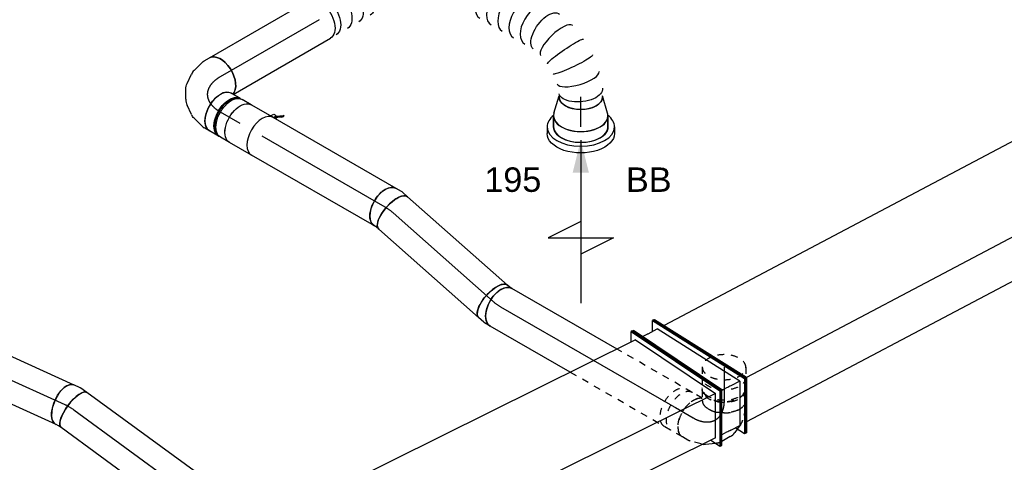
# Model space of a CAD drawing. Extents: x -238422 to 258194, y -34825 to 126331.
# Tile 119 of 239: x -41368 to -37747, y 18723 to 20352. Entities that reach past the tile are written whole.
import ezdxf
from ezdxf.enums import TextEntityAlignment as Align

# ---------------------------------------------------------------- set-up
doc = ezdxf.new("R2010")
doc.units = 0
doc.header["$LTSCALE"] = 50
doc.linetypes.add('CENTER2', pattern=[28.575, 19.05, -3.175, 3.175, -3.175])
doc.linetypes.add('STREEPJES', pattern=[0.1, 0.05, -0.05])
doc.layers.get('0').update_dxf_attribs({"linetype": 'CONTINUOUS'})
for name, color, linetype in [('lMcht retour bestaand_PR', 1, 'CONTINUOUS'), ('lucht retour bestaand', 8, 'CONTINUOUS'), ('WL570---_RETOUR', 112, 'CONTINUOUS'), ('WL570---_RETOUR_HL', 8, 'CONTINUOUS'), ('WL570---_RETOUR_RST', 2, 'CONTINUOUS'), ('WL570---_RETOUR_RST_HL', 1, 'CONTINUOUS'), ('WL570---_TOEVOER', 3, 'CONTINUOUS'), ('WL570---_TOEVOER_RST', 2, 'CONTINUOUS'), ('WL570---_TOEVOER_RST_HL', 1, 'CONTINUOUS'), ('WM570---_RETOUR_PR', 1, 'CONTINUOUS'), ('WM570---_RETOUR_RST_PR', 1, 'CONTINUOUS'), ('WM570---_TOEVOER_PR', 1, 'CONTINUOUS'), ('WM570---_TOEVOER_RST_PR', 1, 'CONTINUOUS')]:
    doc.layers.add(name, color=color, linetype=linetype)
doc.styles.add('BURO-018', font='ARIAL.TTF', dxfattribs={"height": 90})

# ---------------------------------------------------------------- blocks, each defined once
blk = doc.blocks.new('*U507')
at = {"color": 0, "ltscale": 10}
for p, q in [((414.7, 38.4, -3494.4), (414.6, 38.5, -3494.4)), ((480.1, 0.7, -3494.4), (480, 0.7, -3494.4)), ((793.4, -484.5, -3494.4), (793.1, -483.2, -3494.4)), ((793.3, -681.1, -3494.4), (793.6, -679.8, -3494.4))]:
    blk.add_line(p, q, dxfattribs=at)
at = {"color": 0, "ltscale": 10, "extrusion": (-6.93889e-17, -2.4037e-17, -1)}
for centre, major_axis, ratio, start_param, end_param in [((0, 0, -3494.4), (0, 80), 0.57735, 0, 3.141593), ((24, 0, -3494.4), (0, 80), 0.57735, 0, 3.141593), ((72, 0, -3494.4), (0, 80), 0.57735, 0, 3.141593), ((120, 0, -3494.4), (0, 80), 0.57735, 0, 3.141593), ((168.1, 0, -3494.4), (0, 80), 0.57735, 0, 3.141593), ((216.1, 0, -3494.4), (0, 80), 0.57735, 0, 3.141593), ((322.4, -11.6, -3494.4), (22.6, 77), 0.313149, 6.256783, 9.398376), ((482.8, -104.2, -3494.4), (-55.4, -58.1), 0.313149, 0.026402, 3.167995), ((699.6, -455.9, -3494.4), (73.2, 33), 0.496673, 3.191864, 6.333457), ((723.5, -555.1, -3494.4), (80, 6.2), 0.106201, 3.149769, 6.291362), ((723.5, -609.3, -3494.4), (-80, 6.1), 0.107379, 3.133323, 6.274916), ((688.8, -727.6, -3494.4), (69.3, -40), 0.57735, 0, 3.141593), ((699.8, -708.5, -3494.4), (73.2, -32.9), 0.497609, 6.232756, 9.374349)]:
    blk.add_ellipse(centre, major_axis=major_axis, ratio=ratio, start_param=start_param, end_param=end_param, dxfattribs=at)
at = {"color": 0, "ltscale": 10}
for centre, major_axis, ratio, start_param, end_param in [((265.9, 0, -3494.4), (8.1, 79.9), 0.497511, 3.191932, 6.232846), ((265.9, 0, -3494.4), (8.1, 79.9), 0.497511, 6.232846, 6.333525), ((380, -33.9, -3494.4), (-34.7, -72.4), 0.106869, 0.008217, 3.133375), ((434.7, -65.5, -3494.4), (45.3, 66.2), 0.106869, 0.008217, 3.133375), ((521.1, -147.4, -3494.4), (65.1, 47), 0.497511, 0.050339, 3.091253), ((521.1, -147.4, -3494.4), (65.1, 47), 0.497511, 6.232846, 6.333525), ((551.5, -200.1, -3494.4), (-69.3, -40), 0.57735, 3.141593, 6.283185), ((581, -251.1, -3494.4), (-69.2, -40.1), 0.576513, 3.141593, 6.283185), ((604.9, -292.3, -3494.4), (-69.2, -40.1), 0.576513, 3.141593, 6.283185), ((628.8, -333.6, -3494.4), (-69.2, -40.1), 0.576513, 3.141593, 6.283185), ((652.7, -374.8, -3494.4), (-69.2, -40.1), 0.576513, 3.141593, 6.283185), ((676.6, -416.1, -3494.4), (-69.2, -40.1), 0.576513, 3.141593, 6.283185), ((715.3, -502.8, -3494.4), (-78, -19), 0.312368, 3.167953, 6.256825), ((715.4, -661.6, -3494.4), (78, -18.9), 0.313464, 3.168066, 6.256712)]:
    blk.add_ellipse(centre, major_axis=major_axis, ratio=ratio, start_param=start_param, end_param=end_param, dxfattribs=at)
at = {"layer": 'WM570---_RETOUR_PR', "color": 1, "style": 'BURO-018'}
blk.add_attdef('POSNR', text='', height=90, dxfattribs=at).set_placement((0, 0), align=Align.MIDDLE)
blk = doc.blocks.new('*U508')
at = {"color": 0, "ltscale": 10}
for p, q in [((0, 80, -3792.5), (421.6, 80, -3792.5)), ((7.9, -80, -3792.5), (421.6, -80, -3792.5))]:
    blk.add_line(p, q, dxfattribs=at)
blk.add_ellipse((0, 0, -3792.5), major_axis=(0, 80), ratio=0.57735, start_param=3.301141, end_param=6.283185, dxfattribs=at)
at = {"color": 0, "ltscale": 10, "extrusion": (-6.93889e-17, -2.4037e-17, -1)}
blk.add_ellipse((421.6, 0, -3792.5), major_axis=(0, 80), ratio=0.57735, start_param=0, end_param=3.141593, dxfattribs=at)
at = {"layer": 'WL570---_RETOUR_HL', "linetype": 'CENTER2'}
blk.add_line((0, 0, -3792.5), (421.6, 0, -3792.5), dxfattribs=at)
at = {"layer": 'WM570---_RETOUR_PR', "color": 1, "style": 'BURO-018'}
blk.add_attdef('POSNR', text='', height=90, dxfattribs=at).set_placement((0, 0), align=Align.MIDDLE)
blk = doc.blocks.new('*U509')
at = {"color": 0, "ltscale": 10}
for p, q in [((-40.4, 100, -3493.1), (0, 100, -3493.1)), ((9.6, 98.6, -3493.1), (73.4, 80, -3493.1)), ((-40.4, -100, -3493.1), (0, -100, -3493.1)), ((9.6, -98.6, -3493.1), (73.4, -80, -3493.1))]:
    blk.add_line(p, q, dxfattribs=at)
for centre, major_axis, start_param, end_param in [((-40.4, 0, -3493.1), (0, -100), 3.141593, 6.283185), ((0, 0, -3493.1), (0, -100), 3.138057, 6.286721), ((0, 0, -3493.1), (0, -100), 3.138057, 6.286721), ((0, 0, -3493.1), (0, -100), 3.138057, 6.286721), ((69.6, 0, -3493.1), (0, -80), 3.141593, 6.283185), ((69.6, 0, -3493.1), (0, -80), 3.141593, 6.283185)]:
    blk.add_ellipse(centre, major_axis=major_axis, ratio=0.57735, start_param=start_param, end_param=end_param, dxfattribs=at)
at = {"layer": 'WL570---_RETOUR_RST_HL', "linetype": 'CENTER2'}
for p, q in [((-40.4, 0, -3493.1), (0, 0, -3493.1)), ((0, 0, -3493.1), (69.6, 0, -3493.1))]:
    blk.add_line(p, q, dxfattribs=at)
blk.add_circle((69.6, 0, -3493.1), 0.075, dxfattribs=at)
at = {"layer": 'WM570---_RETOUR_RST_PR', "color": 1, "style": 'BURO-018'}
blk.add_attdef('POSNR', text='', height=90, dxfattribs=at).set_placement((0, 0), align=Align.MIDDLE)
blk = doc.blocks.new('*U552')
at = {"color": 0, "ltscale": 10}
for p, q in [((-10.2, 229.8, -8361.7), (-6.1, 229.8, -8361.7)), ((132.7, -17.7, -8361.7), (-10.2, 229.8, -8361.7)), ((136.8, -17.7, -8361.7), (-6.1, 229.8, -8361.7)), ((3681.6, 229.8, -8361.7), (3661.2, 194.5, -8361.7)), ((3685.7, 229.8, -8361.7), (3681.6, 229.8, -8361.7)), ((3824.5, -17.7, -8361.7), (3681.6, 229.8, -8361.7)), ((3828.6, -17.7, -8361.7), (3685.7, 229.8, -8361.7)), ((14.3, 194.5, -8361.7), (3681.6, 194.5, -8361.7)), ((3804.1, -17.7, -8361.7), (3681.6, 194.5, -8361.7)), ((10.2, -229.8, -8361.7), (132.7, -17.7, -8361.7)), ((14.3, -229.8, -8361.7), (136.8, -17.7, -8361.7)), ((132.7, -17.7, -8361.7), (136.8, -17.7, -8361.7)), ((136.8, -17.7, -8361.7), (3804.1, -17.7, -8361.7)), ((3702, -194.5, -8361.7), (3804.1, -17.7, -8361.7)), ((3710.6, -215, -8361.7), (3824.5, -17.7, -8361.7)), ((3712.6, -218.5, -8361.7), (3828.6, -17.7, -8361.7)), ((3828.6, -17.7, -8361.7), (3824.5, -17.7, -8361.7)), ((34.7, -194.5, -8361.7), (2838.8, -194.5, -8361.7)), ((3023.6, -194.5, -8361.7), (3514, -194.5, -8361.7)), ((3698.7, -194.5, -8361.7), (3702, -194.5, -8361.7)), ((10.2, -229.8, -8361.7), (14.3, -229.8, -8361.7))]:
    blk.add_line(p, q, dxfattribs=at)
at = {"color": 8, "linetype": 'STREEPJES', "ltscale": 10}
for p, q in [((2838.8, -194.5, -8361.7), (3023.6, -194.5, -8361.7)), ((3514, -194.5, -8361.7), (3698.7, -194.5, -8361.7)), ((3681.6, -194.5, -8361.7), (3702, -229.8, -8361.7)), ((3702, -229.8, -8361.7), (3710.6, -215, -8361.7)), ((3706.1, -229.8, -8361.7), (3702, -229.8, -8361.7)), ((3706.1, -229.8, -8361.7), (3712.6, -218.5, -8361.7))]:
    blk.add_line(p, q, dxfattribs=at)
at = {"layer": 'WM570---_TOEVOER_PR', "color": 1, "style": 'BURO-018'}
blk.add_attdef('POSNR', text='', height=90, dxfattribs=at).set_placement((0, 0), align=Align.MIDDLE)
blk = doc.blocks.new('*U657')
at = {"ltscale": 10}
blk.add_hatch(color=0, dxfattribs=at).paths.add_polyline_path([(49, 0), (169, 30), (169, -30)])
at = {"color": 0, "ltscale": 10}
for p, q in [((0, 124, -3464.5), (24.5, 124, -3464.5)), ((409, -120, -3464.5), (409, 120, -3464.5)), ((409, 120, -3464.5), (469, 0, -3464.5)), ((-40.8, 100, -3464.5), (0, 100, -3464.5)), ((49, 0, -3464.5), (649, 0, -3464.5)), ((349, 0, -3464.5), (409, -120, -3464.5)), ((-40.8, -100, -3464.5), (0, -100, -3464.5)), ((0, -124, -3464.5), (24.5, -124, -3464.5))]:
    blk.add_line(p, q, dxfattribs=at)
for centre, major_axis, start_param, end_param in [((0, 0, -3464.5), (0, 124), 0, 0.633152), ((0, 0, -3464.5), (0, 124), 3.141593, 6.283185), ((-40.8, 0, -3464.5), (0, 100), 0, 0.215214), ((-40.8, 0, -3464.5), (0, 100), 3.141593, 6.283185), ((-40.8, 0, -3464.5), (0, 100), 2.926378, 3.141593), ((0, 0, -3464.5), (0, 124), 2.508441, 3.141593)]:
    blk.add_ellipse(centre, major_axis=major_axis, ratio=0.57735, start_param=start_param, end_param=end_param, dxfattribs=at)
at = {"color": 0, "ltscale": 10, "extrusion": (5.55112e-17, -5.55112e-17, -1)}
for centre, major_axis in [((24.5, 0, -3464.5), (0, 124)), ((0, 0, -3464.5), (0, 100))]:
    blk.add_ellipse(centre, major_axis=major_axis, ratio=0.57735, start_param=0, end_param=3.141593, dxfattribs=at)
at = {"layer": 'WL570---_RETOUR_RST', "color": 1, "style": 'BURO-018'}
for tag in ['MC', 'Q']:
    blk.add_attdef(tag, text='', height=90, dxfattribs=at).set_placement((0, 0), align=Align.MIDDLE)
at = {"layer": 'WM570---_RETOUR_RST_PR', "color": 1, "style": 'BURO-018'}
blk.add_attdef('POSNR', text='', height=90, dxfattribs=at).set_placement((0, 0), align=Align.MIDDLE)
blk = doc.blocks.new('*U682')
at = {"color": 0, "ltscale": 10}
for p, q in [((-225.4, 278.6, -6084.6), (-330.8, 95.9, -6084.6)), ((160.8, 278.6, -6084.6), (-225.4, 278.6, -6084.6)), ((-32.3, -55.9, -6084.6), (-225.4, 278.6, -6084.6)), ((354, -55.9, -6084.6), (160.8, 278.6, -6084.6)), ((-430.4, 95.9, -6084.6), (-428.7, 99, -6084.6)), ((-329, 99, -6084.6), (-428.7, 99, -6084.6)), ((-428.7, 99, -6084.6), (-426.9, 95.9, -6084.6)), ((-338.6, -64.1, -6084.6), (-187.8, -325.3, -6084.6)), ((-334.5, -64.1, -6084.6), (-185.8, -321.7, -6084.6)), ((-152.7, -264.5, -6084.6), (-32.3, -55.9, -6084.6)), ((354, -55.9, -6084.6), (-32.3, -55.9, -6084.6)), ((233.5, -264.5, -6084.6), (354, -55.9, -6084.6)), ((-262.4, -74.4, -6084.6), (-152.7, -264.5, -6084.6)), ((300.1, -321.7, -6084.6), (250.3, -235.5, -6084.6)), ((-152.7, -264.5, -6084.6), (233.5, -264.5, -6084.6)), ((-185.8, -321.7, -6084.6), (-187.8, -325.3, -6084.6)), ((-187.8, -325.3, -6084.6), (298, -325.3, -6084.6)), ((-185.8, -321.7, -6084.6), (300.1, -321.7, -6084.6)), ((298, -325.3, -6084.6), (300.1, -321.7, -6084.6))]:
    blk.add_line(p, q, dxfattribs=at)
at = {"color": 8, "linetype": 'STREEPJES', "ltscale": 10}
for q in [(23.5, 182.1, -6084.6), (-26.8, 146.7, -6084.6), (-11.9, 172.6, -6084.6), (69.8, 172.6, -6084.6), (114.6, 146.7, -6084.6), (-17.4, 111.4, -6084.6), (14, 76, -6084.6), (58.8, 50.1, -6084.6), (105.1, 40.7, -6084.6), (140.5, 50.1, -6084.6), (155.4, 76, -6084.6), (145.9, 111.4, -6084.6)]:
    blk.add_line((64.3, 111.4, -6084.6), q, dxfattribs=at)
at = {"color": 0, "ltscale": 10}
blk.add_ellipse((64.3, 111.4, -6084.6), major_axis=(86.6, -50), ratio=0.57735, dxfattribs=at)
at = {"layer": 'WL570---_TOEVOER_RST_HL', "linetype": 'CENTER2'}
blk.add_circle((0, 0, -6084.6), 0.075, dxfattribs=at)
at = {"layer": 'WL570---_TOEVOER_RST', "color": 1, "style": 'BURO-018'}
for tag in ['MC', 'Q']:
    blk.add_attdef(tag, text='', height=90, dxfattribs=at).set_placement((0, 0), align=Align.MIDDLE)
at = {"layer": 'WM570---_TOEVOER_RST_PR', "color": 1, "style": 'BURO-018'}
blk.add_attdef('POSNR', text='', height=90, dxfattribs=at).set_placement((0, 0), align=Align.MIDDLE)
blk = doc.blocks.new('*U725')
at = {"color": 8, "linetype": 'STREEPJES', "ltscale": 10}
for p, q in [((0, 80, -5275.3), (426, 80, -5275.3)), ((0, -80, -5275.3), (319.5, -80, -5275.3))]:
    blk.add_line(p, q, dxfattribs=at)
at = {"color": 0, "ltscale": 10}
for p, q in [((426, 80, -5275.3), (766.7, 80, -5275.3)), ((319.5, -80, -5275.3), (766.7, -80, -5275.3))]:
    blk.add_line(p, q, dxfattribs=at)
at = {"color": 8, "linetype": 'STREEPJES', "ltscale": 10}
blk.add_ellipse((0, 0, -5275.3), major_axis=(0, 80), ratio=0.57735, start_param=3.141593, end_param=6.283185, dxfattribs=at)
at = {"color": 0, "ltscale": 10, "extrusion": (-4.16334e-17, 1.0416e-16, -1)}
blk.add_ellipse((766.7, 0, -5275.3), major_axis=(0, 80), ratio=0.57735, start_param=0, end_param=3.141593, dxfattribs=at)
at = {"layer": 'WL570---_RETOUR_HL', "linetype": 'CENTER2'}
blk.add_line((0, 0, -5275.3), (766.7, 0, -5275.3), dxfattribs=at)
at = {"layer": 'WM570---_RETOUR_PR', "color": 1, "style": 'BURO-018'}
blk.add_attdef('POSNR', text='', height=90, dxfattribs=at).set_placement((0, 0), align=Align.MIDDLE)
blk = doc.blocks.new('*U726')
at = {"color": 0, "ltscale": 10}
for p, q in [((-154.3, 76, -3884.9), (-162.5, 76, -3884.9)), ((-130.6, 80, -3884.9), (-107.4, 80, -3884.9)), ((-98.6, 78.8, -3884.9), (-58.1, 68, -3884.9)), ((-43.6, 61.2, -3884.9), (-12.5, 39.3, -3884.9)), ((2.8, 22.7, -3884.9), (21, -8.9, -3884.9)), ((27.8, -30.5, -3884.9), (31.2, -68.4, -3884.9)), ((-154.3, -76, -3884.9), (-162.5, -76, -3884.9)), ((29.8, -84.3, -3884.9), (19, -124.8, -3884.9)), ((15.6, -133, -3884.9), (4, -153.1, -3884.9))]:
    blk.add_line(p, q, dxfattribs=at)
for centre, major_axis, ratio, start_param, end_param in [((-168.8, 0, -3884.9), (0, 76), 0.57735, 3.34014, 6.084638), ((-130.6, 0, -3884.9), (0, 80), 0.57735, 3.141593, 6.283185), ((-113.4, 0, -3884.9), (10.5, 79.7), 0.646887, 6.198226, 6.368145), ((-63.5, -22.6, -3884.9), (59.5, 54.4), 0.803023, 6.107746, 6.458625), ((-49, -69.5, -3884.9), (-80.2, 6.9), 0.750739, 3.009293, 3.273893)]:
    blk.add_ellipse(centre, major_axis=major_axis, ratio=ratio, start_param=start_param, end_param=end_param, dxfattribs=at)
at = {"color": 0, "ltscale": 10, "extrusion": (3.51927e-17, -4.37803e-17, -1)}
for centre, major_axis, ratio, start_param, end_param in [((-84.7, -7.7, -3884.9), (-34.1, -73), 0.750739, 3.009293, 3.273893), ((-51.3, -43.7, -3884.9), (76.9, 24.3), 0.803023, 6.107746, 6.458625), ((-65.3, -113.1, -3884.9), (69.3, -40), 0.57735, 0, 2.982045), ((-56.7, -98.2, -3884.9), (74.3, -30.8), 0.646887, 6.198226, 6.368145)]:
    blk.add_ellipse(centre, major_axis=major_axis, ratio=ratio, start_param=start_param, end_param=end_param, dxfattribs=at)
at = {"layer": 'WL570---_RETOUR_HL', "linetype": 'CENTER2', "extrusion": (3.51927e-17, -4.37803e-17, -1)}
blk.add_ellipse((-196, -113.1, -3884.9), major_axis=(-138.6, -80), ratio=0.57735, start_param=2.356194, end_param=3.926991, dxfattribs=at)
at = {"layer": 'WM570---_RETOUR_PR', "color": 1, "style": 'BURO-018'}
blk.add_attdef('POSNR', text='', height=90, dxfattribs=at).set_placement((0, 0), align=Align.MIDDLE)
blk = doc.blocks.new('*U727')
at = {"color": 0, "ltscale": 10}
for p, q in [((-42.2, 80, -4007.1), (-4.1, 80, -4007.1)), ((4.1, 80, -4007.1), (42.2, 80, -4007.1)), ((-42.2, -80, -4007.1), (-4.1, -80, -4007.1)), ((4.1, -80, -4007.1), (42.2, -80, -4007.1))]:
    blk.add_line(p, q, dxfattribs=at)
at = {"color": 0, "ltscale": 10, "extrusion": (-4.16334e-17, 1.0416e-16, -1)}
for centre, major_axis, start_param, end_param in [((-42.2, 0, -4007.1), (0, 80), 0, 3.141593), ((-4.1, 0, -4007.1), (0, 80), 0, 3.141593), ((4.1, 0, -4007.1), (0, 80), 0, 3.230096), ((4.1, 0, -4007.1), (0, 80), 6.194681, 6.280044), ((4.1, 0, -4007.1), (0, 76), 0.198548, 2.943045), ((42.2, 0, -4007.1), (0, 80), 0, 3.141593)]:
    blk.add_ellipse(centre, major_axis=major_axis, ratio=0.57735, start_param=start_param, end_param=end_param, dxfattribs=at)
at = {"layer": 'WL570---_RETOUR_HL', "linetype": 'CENTER2'}
blk.add_line((-42.2, 0, -4007.1), (42.2, 0, -4007.1), dxfattribs=at)
at = {"layer": 'WM570---_RETOUR_PR', "color": 1, "style": 'BURO-018'}
blk.add_attdef('POSNR', text='', height=90, dxfattribs=at).set_placement((0, 0), align=Align.MIDDLE)
blk = doc.blocks.new('*U728')
at = {"color": 2, "ltscale": 10}
for p, q in [((-46.7, 80, -4070), (46.7, 80, -4070)), ((-74.4, -96.7, -4070), (-78.8, -104.3, -4070)), ((-78.8, -104.3, -4070), (-76.8, -105.9, -4070)), ((-52.7, -89, -4070), (-76.8, -105.9, -4070)), ((-76.8, -105.9, -4070), (-72.4, -98.4, -4070)), ((-74.4, -96.7, -4070), (-50.6, -80, -4070)), ((-72.4, -98.4, -4070), (-74.4, -96.7, -4070)), ((-48.9, -81.8, -4070), (-72.4, -98.4, -4070)), ((-48.4, -81.5, -4070), (-52.7, -89, -4070)), ((-50.2, -80, -4070), (-48.4, -81.5, -4070)), ((-48.4, -81.5, -4070), (-48.9, -81.8, -4070)), ((-46.7, -80, -4070), (-35.2, -80, -4070)), ((-35.2, -80, -4070), (-40.7, -89.6, -4070)), ((-35.2, -80, -4070), (46.7, -80, -4070))]:
    blk.add_line(p, q, dxfattribs=at)
blk.add_ellipse((-46.7, 0, -4070), major_axis=(0, 80), ratio=0.57735, start_param=3.141593, end_param=6.283185, dxfattribs=at)
at = {"color": 2, "ltscale": 10, "extrusion": (1.38778e-17, -2.4037e-17, -1)}
for centre, major_axis, start_param, end_param in [((46.7, 0, -4070), (0, 80), 0, 3.141593), ((-49, -84.9, -4070), (8.26, -4.77), 2.413666, 3.141593), ((-49, -84.9, -4070), (8.26, -4.77), 0, 1.692399)]:
    blk.add_ellipse(centre, major_axis=major_axis, ratio=0.57735, start_param=start_param, end_param=end_param, dxfattribs=at)
at = {"layer": 'WL570---_RETOUR', "color": 1, "style": 'BURO-018'}
blk.add_attdef('I', text='', height=90, dxfattribs=at).set_placement((0, 0), align=Align.MIDDLE)
at = {"layer": 'WM570---_RETOUR_PR', "color": 1, "style": 'BURO-018'}
blk.add_attdef('POSNR', text='', height=90, dxfattribs=at).set_placement((0, 0), align=Align.MIDDLE)
blk = doc.blocks.new('*U729')
at = {"color": 0, "ltscale": 10}
for p, q in [((0, 80, -4472.3), (522.1, 80, -4472.3)), ((0, -80, -4472.3), (522.1, -80, -4472.3))]:
    blk.add_line(p, q, dxfattribs=at)
blk.add_ellipse((0, 0, -4472.3), major_axis=(0, 80), ratio=0.57735, start_param=3.141593, end_param=6.283185, dxfattribs=at)
at = {"layer": 'WL570---_RETOUR_HL', "linetype": 'CENTER2'}
blk.add_line((0, 0, -4472.3), (522.1, 0, -4472.3), dxfattribs=at)
at = {"layer": 'WM570---_RETOUR_PR', "color": 1, "style": 'BURO-018'}
blk.add_attdef('POSNR', text='', height=90, dxfattribs=at).set_placement((0, 0), align=Align.MIDDLE)
blk = doc.blocks.new('*U730')
at = {"color": 0, "ltscale": 10}
for p, q in [((-19.2, 80, -4484.4), (-8.1, 80, -4484.4)), ((-8.1, 80, -4484.4), (0.8, 81.8, -4484.4)), ((-19.2, -80, -4484.4), (6.1, -80, -4484.4)), ((10.1, -79.6, -4484.4), (32.9, -74.9, -4484.4))]:
    blk.add_line(p, q, dxfattribs=at)
for centre, major_axis, ratio, start_param, end_param in [((-19.2, 0, -4484.4), (0, 80), 0.408248, 3.141593, 6.283185), ((0, 0, -4484.4), (8.1, -79.9), 0.497511, 6.232846, 6.333525)]:
    blk.add_ellipse(centre, major_axis=major_axis, ratio=ratio, start_param=start_param, end_param=end_param, dxfattribs=at)
at = {"color": 0, "ltscale": 10, "extrusion": (2.78222e-17, 1.3596e-16, -1)}
blk.add_ellipse((16.8, 3.4, -4484.4), major_axis=(-16, 78.4), ratio=0.57735, start_param=0, end_param=3.141593, dxfattribs=at)
at = {"layer": 'WL570---_RETOUR_HL', "linetype": 'CENTER2'}
blk.add_ellipse((-69.8, 101.2, -4484.4), major_axis=(151.8, -50.6), ratio=0.57735, start_param=5.235988, end_param=5.497787, dxfattribs=at)
at = {"layer": 'WM570---_RETOUR_PR', "color": 1, "style": 'BURO-018'}
blk.add_attdef('POSNR', text='', height=90, dxfattribs=at).set_placement((0, 0), align=Align.MIDDLE)
blk = doc.blocks.new('*U731')
at = {"color": 0, "ltscale": 10}
for p, q in [((0, 80, -4712.4), (490.6, 80, -4712.4)), ((0, -80, -4712.4), (490.6, -80, -4712.4))]:
    blk.add_line(p, q, dxfattribs=at)
blk.add_ellipse((0, 0, -4712.4), major_axis=(0, 80), ratio=0.408248, start_param=3.141593, end_param=6.283185, dxfattribs=at)
at = {"color": 0, "ltscale": 10, "extrusion": (2.54704e-17, 9.67786e-17, -1)}
blk.add_ellipse((490.6, 0, -4712.4), major_axis=(0, 80), ratio=0.408248, start_param=0, end_param=3.141593, dxfattribs=at)
at = {"layer": 'WL570---_RETOUR_HL', "linetype": 'CENTER2'}
blk.add_line((0, 0, -4712.4), (490.6, 0, -4712.4), dxfattribs=at)
at = {"layer": 'WM570---_RETOUR_PR', "color": 1, "style": 'BURO-018'}
blk.add_attdef('POSNR', text='', height=90, dxfattribs=at).set_placement((0, 0), align=Align.MIDDLE)
blk = doc.blocks.new('*U732')
at = {"color": 0, "ltscale": 10}
for p, q in [((-17.2, 80, -4721), (6.1, 80, -4721)), ((10.1, 79.6, -4721), (34.9, 74.5, -4721)), ((-17.2, -80, -4721), (-8.1, -80, -4721)), ((-8.1, -80, -4721), (2.8, -82.2, -4721))]:
    blk.add_line(p, q, dxfattribs=at)
for centre, major_axis, ratio, start_param, end_param in [((-17.2, 0, -4721), (0, 80), 0.57735, 3.141593, 6.283185), ((0, 0, -4721), (8.1, 79.9), 0.497511, 6.232846, 6.333525)]:
    blk.add_ellipse(centre, major_axis=major_axis, ratio=ratio, start_param=start_param, end_param=end_param, dxfattribs=at)
at = {"color": 0, "ltscale": 10, "extrusion": (1.38778e-17, -2.4037e-17, -1)}
blk.add_ellipse((18.8, -3.9, -4721), major_axis=(16, 78.4), ratio=0.408248, start_param=0, end_param=3.141593, dxfattribs=at)
at = {"layer": 'WL570---_RETOUR_HL', "linetype": 'CENTER2', "extrusion": (1.38778e-17, -2.4037e-17, -1)}
blk.add_ellipse((48.1, -113.1, -4721), major_axis=(138.5, -80), ratio=0.57735, start_param=3.926991, end_param=4.18879, dxfattribs=at)
at = {"layer": 'WM570---_RETOUR_PR', "color": 1, "style": 'BURO-018'}
blk.add_attdef('POSNR', text='', height=90, dxfattribs=at).set_placement((0, 0), align=Align.MIDDLE)
blk = doc.blocks.new('*U735')
at = {"color": 0, "ltscale": 10}
for p, q in [((0, 80, -5501.1), (405.6, 80, -5501.1)), ((0, -80, -5501.1), (405.6, -80, -5501.1))]:
    blk.add_line(p, q, dxfattribs=at)
blk.add_ellipse((0, 0, -5501.1), major_axis=(0, 80), ratio=0.504603, start_param=3.141593, end_param=6.283185, dxfattribs=at)
at = {"layer": 'WL570---_RETOUR_HL', "linetype": 'CENTER2'}
blk.add_line((0, 0, -5501.1), (405.6, 0, -5501.1), dxfattribs=at)
at = {"layer": 'WM570---_RETOUR_PR', "color": 1, "style": 'BURO-018'}
blk.add_attdef('POSNR', text='', height=90, dxfattribs=at).set_placement((0, 0), align=Align.MIDDLE)
blk = doc.blocks.new('*U736')
at = {"color": 0, "ltscale": 10}
for p, q in [((-19.8, 80, -5511.7), (-8.3, 80, -5511.7)), ((-8.3, 80, -5511.7), (1.4, 82, -5511.7)), ((-19.8, -80, -5511.7), (6.8, -80, -5511.7)), ((9.7, -79.7, -5511.7), (34.2, -74.6, -5511.7))]:
    blk.add_line(p, q, dxfattribs=at)
for centre, major_axis, ratio, start_param, end_param in [((-19.8, 0, -5511.7), (0, 80), 0.33798, 3.141593, 6.283185), ((0, 0, -5511.7), (8.3, -79.9), 0.424883, 6.239313, 6.327058)]:
    blk.add_ellipse(centre, major_axis=major_axis, ratio=ratio, start_param=start_param, end_param=end_param, dxfattribs=at)
at = {"color": 0, "ltscale": 10, "extrusion": (-7.75825e-17, 1.19974e-17, -1)}
blk.add_ellipse((17.8, 3.7, -5511.7), major_axis=(-16.4, 78.3), ratio=0.504603, start_param=0, end_param=3.141593, dxfattribs=at)
at = {"layer": 'WL570---_RETOUR_HL', "linetype": 'CENTER2'}
blk.add_ellipse((-59.4, 109.1, -5511.7), major_axis=(152.6, -48.1), ratio=0.641905, start_param=5.168852, end_param=5.430651, dxfattribs=at)
at = {"layer": 'WM570---_RETOUR_PR', "color": 1, "style": 'BURO-018'}
blk.add_attdef('POSNR', text='', height=90, dxfattribs=at).set_placement((0, 0), align=Align.MIDDLE)
blk = doc.blocks.new('*U737')
at = {"color": 0, "ltscale": 10}
for p, q in [((0, 80, -5700.5), (505.8, 80, -5700.5)), ((0, -80, -5700.5), (505.8, -80, -5700.5))]:
    blk.add_line(p, q, dxfattribs=at)
blk.add_ellipse((0, 0, -5700.5), major_axis=(0, 80), ratio=0.33798, start_param=3.141593, end_param=6.283185, dxfattribs=at)
at = {"color": 0, "ltscale": 10, "extrusion": (3.59921e-17, 2.32747e-16, -1)}
blk.add_ellipse((505.8, 0, -5700.5), major_axis=(0, 80), ratio=0.33798, start_param=0, end_param=3.141593, dxfattribs=at)
at = {"layer": 'WL570---_RETOUR_HL', "linetype": 'CENTER2'}
blk.add_line((0, 0, -5700.5), (505.8, 0, -5700.5), dxfattribs=at)
at = {"layer": 'WM570---_RETOUR_PR', "color": 1, "style": 'BURO-018'}
blk.add_attdef('POSNR', text='', height=90, dxfattribs=at).set_placement((0, 0), align=Align.MIDDLE)
blk = doc.blocks.new('*U740')
at = {"color": 0, "ltscale": 10}
for p, q in [((-142.6, 79, -5865.3), (-51.9, 261.9, -5865.3)), ((-138.4, 79, -5865.3), (-47.7, 261.9, -5865.3)), ((-51.9, 261.9, -5865.3), (-47.7, 261.9, -5865.3)), ((-47.7, 261.9, -5865.3), (-27.5, 226.6, -5865.3)), ((2300.4, 79, -5865.3), (2391.1, 261.9, -5865.3)), ((2304.7, 79, -5865.3), (2395.3, 261.9, -5865.3)), ((2395.3, 261.9, -5865.3), (2391.1, 261.9, -5865.3)), ((-47.1, 226.6, -5865.3), (-119.6, 80.2, -5865.3)), ((-47.1, 226.6, -5865.3), (2373.6, 226.6, -5865.3)), ((-142.6, 79, -5865.3), (-138.4, 79, -5865.3)), ((51.9, -261.9, -5865.3), (-142.6, 79, -5865.3)), ((56.2, -261.9, -5865.3), (-138.4, 79, -5865.3)), ((55.5, -226.6, -5865.3), (-119.6, 80.2, -5865.3)), ((-119.6, 80.2, -5865.3), (2301.1, 80.2, -5865.3)), ((2304.7, 79, -5865.3), (2300.4, 79, -5865.3)), ((2495, -261.9, -5865.3), (2300.4, 79, -5865.3)), ((2499.2, -261.9, -5865.3), (2304.7, 79, -5865.3)), ((55.5, -226.6, -5865.3), (2474.8, -226.6, -5865.3)), ((73.7, -226.6, -5865.3), (56.2, -261.9, -5865.3)), ((51.9, -261.9, -5865.3), (56.2, -261.9, -5865.3)), ((2499.2, -261.9, -5865.3), (2495, -261.9, -5865.3))]:
    blk.add_line(p, q, dxfattribs=at)
at = {"layer": 'lMcht retour bestaand_PR', "color": 1, "style": 'BURO-018'}
blk.add_attdef('POSNR', text='', height=90, dxfattribs=at).set_placement((0, 0), align=Align.MIDDLE)
blk = doc.blocks.new('*U751')
at = {"color": 0, "ltscale": 10}
for p, q in [((-194.4, 82.8, -5835.4), (-99, 263.3, -5835.4)), ((-190.3, 82.8, -5835.4), (-94.8, 263.3, -5835.4)), ((-99, 263.3, -5835.4), (-94.8, 263.3, -5835.4)), ((-0.8, 261.9, -5835.4), (-96.2, 81.5, -5835.4)), ((-94.8, 263.3, -5835.4), (-74.5, 227.9, -5835.4)), ((3.5, 261.8, -5835.4), (-92, 81.4, -5835.4)), ((3.5, 261.8, -5835.4), (-0.8, 261.9, -5835.4)), ((-170.8, 83.6, -5835.4), (-94.4, 227.9, -5835.4)), ((-56.9, 227.9, -5835.4), (-94.4, 227.9, -5835.4)), ((-39.2, 227.7, -5835.4), (-19.2, 227.1, -5835.4)), ((-194.4, 82.8, -5835.4), (-190.3, 82.8, -5835.4)), ((4.6, -263.3, -5835.4), (-194.4, 82.8, -5835.4)), ((8.8, -263.3, -5835.4), (-190.3, 82.8, -5835.4)), ((-170.8, 83.6, -5835.4), (8.4, -227.9, -5835.4)), ((-170.8, 83.6, -5835.4), (-133.2, 83.6, -5835.4)), ((-115.6, 83.3, -5835.4), (-95.6, 82.7, -5835.4)), ((-92, 81.4, -5835.4), (-96.2, 81.5, -5835.4)), ((-96.2, 81.5, -5835.4), (88.2, -264.4, -5835.4)), ((-92, 81.4, -5835.4), (92.4, -264.5, -5835.4)), ((45.9, -227.9, -5835.4), (8.4, -227.9, -5835.4)), ((27.5, -227.9, -5835.4), (8.8, -263.3, -5835.4)), ((69, -228.5, -5835.4), (50.3, -228, -5835.4)), ((4.6, -263.3, -5835.4), (8.8, -263.3, -5835.4)), ((92.4, -264.5, -5835.4), (88.2, -264.4, -5835.4))]:
    blk.add_line(p, q, dxfattribs=at)
at = {"color": 0, "ltscale": 10, "extrusion": (1.19352e-16, 1.25261e-16, -1)}
for centre, major_axis in [((182.1, -187.6, -5835.4), (-530.6, 280.7)), ((105.7, -331.9, -5835.4), (-530.6, 280.7)), ((105.7, -331.9, -5835.4), (-132.8, 70.3))]:
    blk.add_ellipse(centre, major_axis=major_axis, ratio=0.57735, start_param=0.829043, end_param=0.863949, dxfattribs=at)
at = {"layer": 'lMcht retour bestaand_PR', "color": 1, "style": 'BURO-018'}
blk.add_attdef('POSNR', text='', height=90, dxfattribs=at).set_placement((0, 0), align=Align.MIDDLE)
blk = doc.blocks.new('*U752')
at = {"color": 0, "ltscale": 10}
for p, q in [((-147.3, 82.8, -4538.1), (-51.8, 263.3, -4538.1)), ((-143.1, 82.8, -4538.1), (-47.6, 263.3, -4538.1)), ((-51.8, 263.3, -4538.1), (-47.6, 263.3, -4538.1)), ((-47.6, 263.3, -4538.1), (-27.3, 227.9, -4538.1)), ((1763, 82.8, -4538.1), (1858.5, 263.3, -4538.1)), ((1767.2, 82.8, -4538.1), (1862.6, 263.3, -4538.1)), ((1862.6, 263.3, -4538.1), (1858.5, 263.3, -4538.1)), ((-47.2, 227.9, -4538.1), (-123.6, 83.6, -4538.1)), ((-47.2, 227.9, -4538.1), (1839.8, 227.9, -4538.1)), ((-147.3, 82.8, -4538.1), (-143.1, 82.8, -4538.1)), ((51.8, -263.3, -4538.1), (-147.3, 82.8, -4538.1)), ((56, -263.3, -4538.1), (-143.1, 82.8, -4538.1)), ((55.6, -227.9, -4538.1), (-123.6, 83.6, -4538.1)), ((-123.6, 83.6, -4538.1), (1763.4, 83.6, -4538.1)), ((1767.2, 82.8, -4538.1), (1763, 82.8, -4538.1)), ((1962.1, -263.3, -4538.1), (1763, 82.8, -4538.1)), ((1966.2, -263.3, -4538.1), (1767.2, 82.8, -4538.1)), ((55.6, -227.9, -4538.1), (1941.7, -227.9, -4538.1)), ((74.7, -227.9, -4538.1), (56, -263.3, -4538.1)), ((51.8, -263.3, -4538.1), (56, -263.3, -4538.1)), ((1966.2, -263.3, -4538.1), (1962.1, -263.3, -4538.1))]:
    blk.add_line(p, q, dxfattribs=at)
at = {"layer": 'lMcht retour bestaand_PR', "color": 1, "style": 'BURO-018'}
blk.add_attdef('POSNR', text='', height=90, dxfattribs=at).set_placement((0, 0), align=Align.MIDDLE)
blk = doc.blocks.new('*U766')
at = {"color": 8, "linetype": 'STREEPJES', "ltscale": 10}
for p, q in [((0, 80, -5581.8), (37.7, 80, -5581.8)), ((0, -80, -5581.8), (37.7, -80, -5581.8))]:
    blk.add_line(p, q, dxfattribs=at)
for start_param, end_param in [(0, 3.141593), (3.141593, 6.283185)]:
    blk.add_ellipse((0, 0, -5581.8), major_axis=(0, 80), ratio=0.57735, start_param=start_param, end_param=end_param, dxfattribs=at)
at = {"color": 8, "linetype": 'STREEPJES', "ltscale": 10, "extrusion": (-5.55112e-17, -5.55112e-17, -1)}
blk.add_ellipse((37.7, 0, -5581.8), major_axis=(0, 80), ratio=0.57735, start_param=0, end_param=3.141593, dxfattribs=at)
at = {"layer": 'WL570---_RETOUR_HL', "linetype": 'CENTER2'}
blk.add_line((0, 0, -5581.8), (37.7, 0, -5581.8), dxfattribs=at)
at = {"layer": 'WM570---_RETOUR_PR', "color": 1, "style": 'BURO-018'}
blk.add_attdef('POSNR', text='', height=90, dxfattribs=at).set_placement((0, 0), align=Align.MIDDLE)
blk = doc.blocks.new('*U767')
at = {"color": 8, "linetype": 'STREEPJES', "ltscale": 10}
for p, q in [((-42.2, 80, -5525.2), (-4.1, 80, -5525.2)), ((4.1, 80, -5525.2), (42.2, 80, -5525.2)), ((-42.2, -80, -5525.2), (-4.1, -80, -5525.2)), ((4.1, -80, -5525.2), (42.2, -80, -5525.2))]:
    blk.add_line(p, q, dxfattribs=at)
at = {"color": 8, "linetype": 'STREEPJES', "ltscale": 10, "extrusion": (5.55112e-17, -5.55112e-17, -1)}
for centre, major_axis, start_param, end_param in [((-42.2, 0, -5525.2), (0, 80), 0, 3.141593), ((-4.1, 0, -5525.2), (0, 80), 0, 3.141593), ((4.1, 0, -5525.2), (0, 80), 0, 3.230096), ((4.1, 0, -5525.2), (0, 80), 6.194681, 6.280044), ((4.1, 0, -5525.2), (0, 76), 0.198548, 2.943045), ((42.2, 0, -5525.2), (0, 80), 0, 3.141593)]:
    blk.add_ellipse(centre, major_axis=major_axis, ratio=0.57735, start_param=start_param, end_param=end_param, dxfattribs=at)
at = {"layer": 'WL570---_RETOUR_HL', "linetype": 'CENTER2'}
blk.add_line((-42.2, 0, -5525.2), (42.2, 0, -5525.2), dxfattribs=at)
at = {"layer": 'WM570---_RETOUR_PR', "color": 1, "style": 'BURO-018'}
blk.add_attdef('POSNR', text='', height=90, dxfattribs=at).set_placement((0, 0), align=Align.MIDDLE)
blk = doc.blocks.new('*U768')
at = {"color": 8, "linetype": 'STREEPJES', "ltscale": 10}
for p, q in [((-154.3, 76, -5403), (-162.5, 76, -5403)), ((-130.6, 80, -5403), (-107.4, 80, -5403)), ((-98.6, 78.8, -5403), (-58.1, 68, -5403)), ((-43.6, 61.2, -5403), (-24.7, 47.9, -5403)), ((27.8, -30.5, -5403), (27.9, -31.7, -5403)), ((-154.3, -76, -5403), (-162.5, -76, -5403)), ((29.8, -84.3, -5403), (19, -124.8, -5403)), ((15.6, -133, -5403), (4, -153.1, -5403))]:
    blk.add_line(p, q, dxfattribs=at)
at = {"color": 0, "ltscale": 10}
for p, q in [((-24.7, 47.9, -5403), (-12.5, 39.3, -5403)), ((2.8, 22.7, -5403), (20.8, -8.6, -5403)), ((27.9, -31.7, -5403), (31.2, -68.4, -5403))]:
    blk.add_line(p, q, dxfattribs=at)
at = {"color": 8, "linetype": 'STREEPJES', "ltscale": 10}
for centre, major_axis, ratio, start_param, end_param in [((-168.8, 0, -5403), (0, 76), 0.57735, 3.34014, 6.084638), ((-130.6, 0, -5403), (0, 80), 0.57735, 3.141593, 6.283185), ((-113.4, 0, -5403), (10.5, 79.7), 0.646887, 6.198226, 6.368145), ((-49, -69.5, -5403), (-80.2, 6.9), 0.750739, 3.009293, 3.092039)]:
    blk.add_ellipse(centre, major_axis=major_axis, ratio=ratio, start_param=start_param, end_param=end_param, dxfattribs=at)
at = {"color": 8, "linetype": 'STREEPJES', "ltscale": 10, "extrusion": (5.55112e-17, -5.55112e-17, -1)}
for centre, major_axis, ratio, start_param, end_param in [((-84.7, -7.7, -5403), (-34.1, -73), 0.750739, 3.009293, 3.273893), ((-51.3, -43.7, -5403), (76.9, 24.3), 0.803023, 6.107746, 6.458625), ((-65.3, -113.1, -5403), (69.3, -40), 0.57735, 0, 2.982045), ((-56.7, -98.2, -5403), (74.3, -30.8), 0.646887, 6.198226, 6.368145)]:
    blk.add_ellipse(centre, major_axis=major_axis, ratio=ratio, start_param=start_param, end_param=end_param, dxfattribs=at)
at = {"color": 0, "ltscale": 10}
for centre, major_axis, ratio, start_param, end_param in [((-63.5, -22.6, -5403), (59.5, 54.4), 0.803023, 6.107746, 6.458625), ((-49, -69.5, -5403), (-80.2, 6.9), 0.750739, 3.092039, 3.273893)]:
    blk.add_ellipse(centre, major_axis=major_axis, ratio=ratio, start_param=start_param, end_param=end_param, dxfattribs=at)
at = {"layer": 'WL570---_RETOUR_HL', "linetype": 'CENTER2', "extrusion": (5.55112e-17, -5.55112e-17, -1)}
blk.add_ellipse((-196, -113.1, -5403), major_axis=(-138.6, -80), ratio=0.57735, start_param=2.356194, end_param=3.926991, dxfattribs=at)
at = {"layer": 'WM570---_RETOUR_PR', "color": 1, "style": 'BURO-018'}
blk.add_attdef('POSNR', text='', height=90, dxfattribs=at).set_placement((0, 0), align=Align.MIDDLE)
blk = doc.blocks.new('*U769')
at = {"color": 8, "linetype": 'STREEPJES', "ltscale": 10}
for p, q in [((0, 80, -5310.6), (75.4, 80, -5310.6)), ((7.9, -80, -5310.6), (75.4, -80, -5310.6))]:
    blk.add_line(p, q, dxfattribs=at)
blk.add_ellipse((0, 0, -5310.6), major_axis=(0, 80), ratio=0.57735, start_param=3.301141, end_param=6.283185, dxfattribs=at)
at = {"color": 8, "linetype": 'STREEPJES', "ltscale": 10, "extrusion": (-6.4407e-18, 6.03802e-17, -1)}
blk.add_ellipse((75.4, 0, -5310.6), major_axis=(0, 80), ratio=0.57735, start_param=0, end_param=3.141593, dxfattribs=at)
at = {"layer": 'WL570---_RETOUR_HL', "linetype": 'CENTER2'}
blk.add_line((0, 0, -5310.6), (75.4, 0, -5310.6), dxfattribs=at)
at = {"layer": 'WM570---_RETOUR_PR', "color": 1, "style": 'BURO-018'}
blk.add_attdef('POSNR', text='', height=90, dxfattribs=at).set_placement((0, 0), align=Align.MIDDLE)

msp = doc.modelspace()

# ---------------------------------------------------------------- block references
at = {"layer": 'lucht retour bestaand'}
for name, p, rotation in [('*U752', (-37175.30986, 19933.26524, 4538.11261), 207.8802772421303), ('*U751', (-38909.21583, 19015.97333, 5835.35927), 207.8802772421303), ('*U740', (-38952.2172, 18994.76968, 5865.34577), 206.3683201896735)]:
    msp.add_blockref(name, p, dxfattribs=dict(at, rotation=rotation))
at = {"layer": 'WL570---_RETOUR'}
for name, p, rotation in [('*U507', (-40264.65151, 20353.33959, 3494.39738), 30.00000000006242), ('*U508', (-40629.74292, 20142.55397, 3792.49326), 30.00000000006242), ('*U726', (-40742.88001, 20077.23424, 3884.86931), 149.9999999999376), ('*U727', (-40593.1855, 19990.80808, 4007.09436), 149.9999999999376), ('*U728', (-40516.14622, 19946.32943, 4069.99667), 149.9999999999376), ('*U729', (-40023.47359, 19661.88476, 4472.26218), 149.9999999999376), ('*U730', (-40008.58192, 19653.28705, 4484.42118), 138.4349488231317), ('*U731', (-39627.12241, 19315.02731, 4712.42601), 138.4349488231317), ('*U732', (-39612.73816, 19302.27205, 4721.02372), 149.9999999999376), ('*U725', (-38933.87906, 18910.33257, 5275.30985), 149.9999999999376), ('*U735', (-41201.06362, 18934.411, 5501.06543), 155.5887860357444), ('*U766', (-38777.48263, 19072.82439, 5581.75464), 270), ('*U736', (-41184.50688, 18926.89662, 5511.69237), 143.7905978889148), ('*U769', (-38890.61972, 18885.35678, 5310.63096), 149.9999999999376), ('*U767', (-38777.48263, 18992.88938, 5525.23205), 270), ('*U737', (-40760.39535, 18616.38702, 5700.45258), 143.7905978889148), ('*U768', (-38777.48263, 18820.03705, 5403.007), 270)]:
    msp.add_blockref(name, p, dxfattribs=dict(at, rotation=rotation))
at = {"layer": 'WL570---_RETOUR_RST', "rotation": 90}
msp.add_blockref('*U509', (-39304.34747, 19998.01066, 3493.05479), dxfattribs=at)
at = {"layer": 'WL570---_RETOUR_RST'}
ref = msp.add_blockref('*U657', (-39304.34747, 19957.59408, 3464.47595), dxfattribs=dict(at, rotation=270))
ref.add_attrib('Q', '195', dxfattribs={"color": 1, "height": 90, "style": 'BURO-018'}).set_placement((-39554.34747, 19763.27556), align=Align.MIDDLE)
ref.add_attrib('MC', 'BB', dxfattribs={"color": 1, "height": 90, "style": 'BURO-018'}).set_placement((-39054.34747, 19763.27556), align=Align.MIDDLE)
at = {"layer": 'WL570---_TOEVOER', "rotation": 30.00000000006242}
msp.add_blockref('*U552', (-38311.30601, 17198.94926, 8361.71808), dxfattribs=at)
at = {"layer": 'WL570---_TOEVOER_RST'}
ref = msp.add_blockref('*U682', (-37409.23351, 18542.72873, 6084.60589), dxfattribs=dict(at, rotation=30.00000000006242))
ref.add_attrib('Q', '215', dxfattribs={"color": 1, "height": 90, "style": 'BURO-018'}).set_placement((-36644.70601, 18612.62294), align=Align.MIDDLE)
ref.add_attrib('MC', 'J', dxfattribs={"color": 1, "height": 90, "style": 'BURO-018'}).set_placement((-36966.4396, 19169.88186), align=Align.MIDDLE)

doc.saveas('drawing.dxf')
